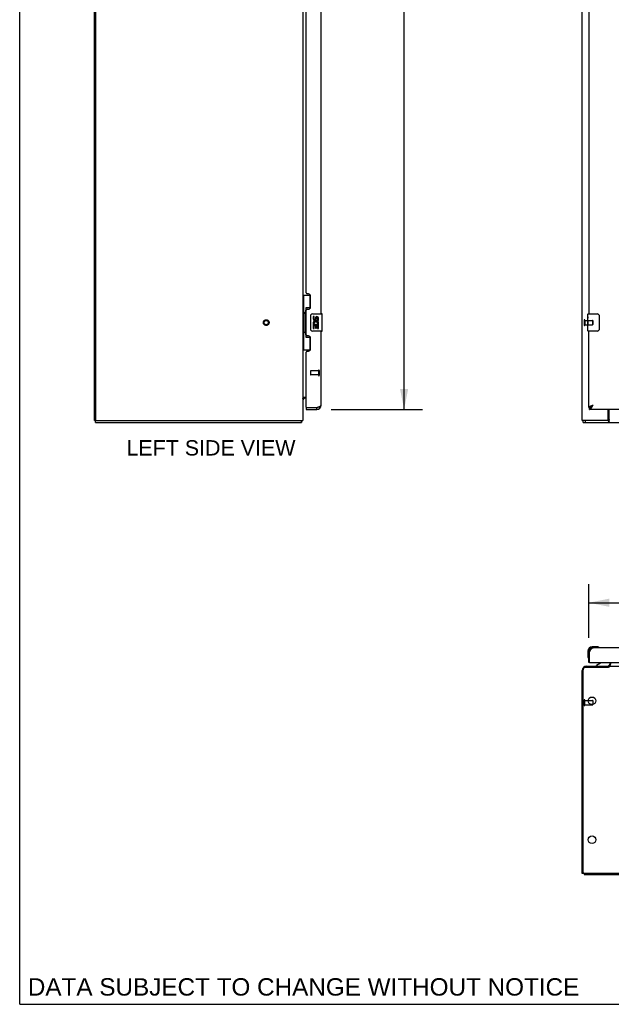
# Model space of a CAD drawing. Header units: inches. Extents: x 0 to 200, y 0 to 130.
# Tile 1 of 91: x 0 to 34, y 0 to 57. Entities that reach past the tile are written whole.
import ezdxf

# ---------------------------------------------------------------- set-up
doc = ezdxf.new("R2010")
doc.units = ezdxf.units.IN
doc.header["$LTSCALE"] = 11.011777
doc.header["$MEASUREMENT"] = 0
doc.linetypes.add('HIDDEN', pattern=[0.2, 0.1, -0.1])
doc.layers.get('0').update_dxf_attribs({"linetype": 'CONTINUOUS'})
for name, color, linetype in [('02___PRT_ALL_AXES', 7, 'CONTINUOUS'), ('DEFAULT_2', 8, 'HIDDEN'), ('DIMENSIONS', 7, 'CONTINUOUS')]:
    doc.layers.add(name, color=color, linetype=linetype)
doc.styles.get("Standard").update_dxf_attribs({"font": 'arial.ttf'})
doc.dimstyles.new('DIMSTYLE_1', dxfattribs={"dimtxt": 0.883298, "dimasz": 1.17773, "dimexe": 0.09, "dimexo": 0.07, "dimgap": 0.0375, "dimtad": 0, "dimtih": 1, "dimtoh": 1, "dimzin": 4, "dimdsep": 46, "dimtxsty": 'Standard', "dimblk": '_FILLED', "dimblk1": '_FILLED', "dimblk2": '_FILLED', "dimcen": 0.09, "dimazin": 1, "dimtfac": 1, "dimtofl": 0, "dimtmove": 0, "dimatfit": 3, "dimldrblk": '_FILLED', "dimfxl": 0, "dimtolj": 1, "dimtzin": 4, "dimarcsym": 0})

# ---------------------------------------------------------------- blocks, each defined once
blk = doc.blocks.new('_FILLED')
at = {"color": 0, "linetype": 'ByBlock'}
blk.add_solid([(0, 0), (-1, 0.2), (-1, -0.2)], dxfattribs=at)
blk = doc.blocks.new('*D15')
at = {"layer": 'DIMENSIONS', "color": 2, "linetype": 'Continuous'}
for p, q in [((44.178, 35.388), (44.178, 37.743)), ((44.178, 34.263), (44.178, 31.765)), ((44.178, 31.765), (45.208, 31.765))]:
    blk.add_line(p, q, dxfattribs=at)
at = {"layer": 'DIMENSIONS', "color": 2, "linetype": 'Continuous', "xscale": 1.1777301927, "yscale": 1.1777301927, "zscale": 1.1777301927}
for p, rotation in [((44.178, 35.388), 270), ((44.178, 34.263), 90)]:
    blk.add_blockref('_FILLED', p, dxfattribs=dict(at, rotation=rotation))
at = {"layer": 'DIMENSIONS', "color": 2, "linetype": 'Continuous', "insert": (45.65, 32.207), "char_height": 0.8833, "width": 2.40034, "attachment_point": 1, "line_spacing_factor": 0.9}
blk.add_mtext('1.13', dxfattribs=at)
blk = doc.blocks.new('*D17')
at = {"layer": 'DIMENSIONS', "color": 2, "linetype": 'Continuous'}
for p, q in [((17.944, 92.763), (23.21, 92.763)), ((22.15, 92.763), (22.15, 65.043)), ((22.15, 34.263), (22.15, 61.951)), ((17.944, 34.263), (23.21, 34.263))]:
    blk.add_line(p, q, dxfattribs=at)
at = {"layer": 'DIMENSIONS', "color": 2, "linetype": 'Continuous', "xscale": 1.1777301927, "yscale": 1.1777301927, "zscale": 1.1777301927}
for p, rotation in [((22.15, 92.763), 90), ((22.15, 34.263), 270)]:
    blk.add_blockref('_FILLED', p, dxfattribs=dict(at, rotation=rotation))
at = {"layer": 'DIMENSIONS', "color": 2, "linetype": 'Continuous', "insert": (22.15, 64.601), "char_height": 0.8833, "width": 4.51828, "attachment_point": 2, "line_spacing_factor": 0.9}
blk.add_mtext('58.50\\PDOORS', dxfattribs=at)
blk = doc.blocks.new('*D18')
at = {"layer": 'DIMENSIONS', "color": 2, "linetype": 'Continuous'}
for p, q in [((32.788, 21.114), (32.788, 24.188)), ((61.476, 21.114), (61.476, 24.188)), ((32.788, 23.128), (42.717, 23.128)), ((61.476, 23.128), (51.547, 23.128))]:
    blk.add_line(p, q, dxfattribs=at)
at = {"layer": 'DIMENSIONS', "color": 2, "linetype": 'Continuous', "xscale": 1.1777301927, "yscale": 1.1777301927, "zscale": 1.1777301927, "rotation": 180}
blk.add_blockref('_FILLED', (32.788, 23.128), dxfattribs=at)
at = {"layer": 'DIMENSIONS', "color": 2, "linetype": 'Continuous', "xscale": 1.1777301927, "yscale": 1.1777301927, "zscale": 1.1777301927}
blk.add_blockref('_FILLED', (61.476, 23.128), dxfattribs=at)
at = {"layer": 'DIMENSIONS', "color": 2, "linetype": 'Continuous', "insert": (47.132, 23.57), "char_height": 0.8833, "width": 7.9464, "attachment_point": 2, "line_spacing_factor": 0.9}
blk.add_mtext('28.69 DOORS', dxfattribs=at)

msp = doc.modelspace()

# ---------------------------------------------------------------- linework, layer by layer
at = {"color": 7, "linetype": 'Continuous'}
for p, q in [((0, 0), (0, 129.55)), ((16.308, 40.838), (16.748, 40.838)), ((16.347, 40.838), (16.347, 39.813)), ((16.712, 40.838), (16.712, 40.058)), ((16.325, 39.813), (16.448, 39.813)), ((16.325, 39.813), (16.325, 38.713)), ((16.448, 39.843), (16.448, 39.864)), ((16.448, 38.713), (16.448, 39.813)), ((16.712, 40.103), (16.485, 40.103)), ((16.485, 40.103), (16.485, 38.423)), ((16.871, 39.763), (17.411, 39.763)), ((17.426, 38.778), (17.426, 39.748)), ((32.728, 39.602), (32.728, 39.748)), ((32.743, 39.763), (33.283, 39.763)), ((16.771, 38.863), (16.771, 39.663)), ((32.728, 39.345), (32.728, 39.378)), ((32.728, 39.148), (32.728, 39.179)), ((33.383, 39.663), (33.383, 38.863)), ((16.325, 38.713), (16.448, 38.713)), ((16.347, 38.713), (16.347, 37.688)), ((16.448, 38.662), (16.448, 38.683)), ((17.411, 38.763), (16.871, 38.763)), ((32.728, 38.778), (32.728, 38.917)), ((33.283, 38.763), (32.743, 38.763)), ((16.485, 38.423), (16.712, 38.423)), ((16.712, 38.468), (16.712, 37.688)), ((16.308, 37.688), (16.748, 37.688)), ((16.512, 34.909), (16.45, 34.909)), ((16.512, 34.367), (16.532, 34.367)), ((16.512, 34.367), (16.512, 34.263)), ((17.119, 34.263), (17.119, 34.367)), ((32.788, 34.367), (32.83, 34.367)), ((32.83, 34.263), (32.83, 34.367)), ((32.892, 34.383), (32.895, 34.384)), ((32.99, 34.48), (32.998, 34.486)), ((32.998, 34.486), (33.006, 34.491)), ((32.998, 34.47), (33.005, 34.477)), ((33.005, 34.477), (33.012, 34.484)), ((33.006, 34.491), (33.014, 34.496)), ((33.012, 34.484), (33.018, 34.491)), ((33.014, 34.496), (33.026, 34.504)), ((33.018, 34.491), (33.035, 34.509)), ((33.026, 34.504), (33.035, 34.509)), ((33.966, 33.513), (33.966, 34.263)), ((4.36, 33.617), (4.308, 33.617)), ((4.36, 33.513), (4.36, 33.617)), ((4.36, 33.513), (16.231, 33.513)), ((16.231, 33.513), (16.231, 33.617)), ((16.257, 33.61), (16.248, 33.617)), ((32.465, 33.513), (32.465, 33.617)), ((32.465, 33.513), (92.361, 33.513)), ((32.595, 33.513), (32.595, 33.617)), ((33.92, 33.617), (33.92, 33.513)), ((33.248, 20.596), (32.991, 20.596)), ((33.035, 20.536), (32.991, 20.536)), ((33.285, 20.593), (33.248, 20.596)), ((33.383, 20.55), (33.383, 20.55)), ((32.728, 20.333), (32.728, 20.077)), ((32.728, 20.077), (32.731, 20.039)), ((32.773, 19.948), (32.774, 19.944)), ((32.774, 19.944), (32.774, 19.943)), ((32.788, 20.333), (32.788, 20.29)), ((32.788, 20.29), (32.83, 20.29)), ((33.92, 19.401), (32.595, 19.401)), ((32.85, 19.682), (32.788, 19.682)), ((33.468, 19.655), (33.23, 19.517)), ((33.23, 19.478), (33.23, 19.517)), ((33.913, 19.401), (33.913, 19.478)), ((33.966, 19.478), (33.966, 19.428)), ((33.966, 19.478), (90.861, 19.478)), ((34.017, 19.682), (34.017, 19.635)), ((32.465, 7.593), (32.465, 19.271)), ((33.017, 17.488), (33.017, 17.263)), ((32.517, 7.53), (32.413, 7.53)), ((32.517, 7.531), (32.517, 7.478)), ((92.299, 7.53), (32.528, 7.53)), ((0, 0), (200.214, 0))]:
    msp.add_line(p, q, dxfattribs=at)
at = {"color": 3, "linetype": 'Continuous'}
for p, q in [((4.308, 33.617), (4.308, 96.602)), ((4.36, 96.576), (4.36, 33.679)), ((32.413, 33.617), (32.413, 96.607)), ((16.308, 93.443), (16.308, 33.617)), ((17.366, 39.763), (17.366, 63.013)), ((32.788, 63.013), (32.788, 39.763)), ((16.512, 40.97), (16.512, 61.805)), ((16.632, 40.91), (16.572, 40.91)), ((16.762, 40.16), (16.762, 40.78)), ((16.512, 38.555), (16.512, 39.97)), ((16.572, 40.03), (16.632, 40.03)), ((17.366, 34.509), (17.366, 38.763)), ((32.788, 34.367), (32.788, 38.763)), ((16.632, 38.495), (16.572, 38.495)), ((16.762, 37.745), (16.762, 38.365)), ((16.512, 34.387), (16.512, 37.555)), ((16.572, 37.615), (16.632, 37.615)), ((16.308, 34.961), (16.512, 34.961)), ((16.512, 34.263), (17.119, 34.263)), ((16.532, 34.367), (17.119, 34.367)), ((17.119, 34.367), (17.149, 34.378)), ((17.149, 34.378), (17.167, 34.385)), ((17.167, 34.385), (17.179, 34.389)), ((17.179, 34.389), (17.191, 34.394)), ((17.191, 34.394), (17.202, 34.398)), ((17.202, 34.398), (17.219, 34.405)), ((61.434, 34.263), (32.83, 34.263)), ((32.94, 34.474), (32.952, 34.478)), ((32.952, 34.478), (32.963, 34.483)), ((32.963, 34.483), (32.975, 34.487)), ((32.975, 34.487), (32.987, 34.492)), ((32.987, 34.492), (32.999, 34.496)), ((32.999, 34.496), (33.017, 34.503)), ((33.008, 34.46), (33.015, 34.472)), ((33.017, 34.503), (33.035, 34.509)), ((33.913, 33.679), (33.913, 34.263)), ((4.36, 33.617), (16.308, 33.617)), ((33.92, 33.617), (32.413, 33.617)), ((61.229, 20.536), (33.035, 20.536)), ((32.788, 19.682), (32.788, 20.29)), ((32.83, 20.29), (32.843, 20.315)), ((32.83, 19.702), (32.83, 20.29)), ((32.843, 20.315), (32.85, 20.327)), ((32.85, 20.327), (32.857, 20.339)), ((32.66, 19.478), (33.917, 19.478)), ((32.85, 19.682), (61.414, 19.682)), ((34.059, 19.621), (34.059, 19.682)), ((32.413, 7.53), (32.413, 19.232)), ((32.517, 7.478), (92.309, 7.478))]:
    msp.add_line(p, q, dxfattribs=at)
at = {"color": 7, "linetype": 'Continuous'}
for points in [[(16.485, 40.079), (16.485, 40.076), (16.485, 40.072), (16.486, 40.068), (16.488, 40.064), (16.489, 40.059), (16.491, 40.054), (16.494, 40.048), (16.497, 40.042), (16.5, 40.036), (16.504, 40.029), (16.508, 40.022), (16.513, 40.014), (16.518, 40.006), (16.521, 40.002)], [(16.771, 39.663), (16.771, 39.669), (16.772, 39.675), (16.772, 39.682), (16.774, 39.688), (16.775, 39.693), (16.777, 39.699)], [(33.376, 39.699), (33.378, 39.693), (33.38, 39.688), (33.381, 39.682), (33.382, 39.675), (33.383, 39.669), (33.383, 39.663)], [(16.777, 38.827), (16.775, 38.832), (16.774, 38.838), (16.772, 38.844), (16.772, 38.85), (16.771, 38.857), (16.771, 38.863)], [(33.383, 38.863), (33.383, 38.857), (33.382, 38.85), (33.381, 38.844), (33.38, 38.838), (33.378, 38.832), (33.376, 38.827)], [(16.521, 38.524), (16.518, 38.52), (16.513, 38.512), (16.508, 38.504), (16.504, 38.497), (16.5, 38.49), (16.497, 38.483), (16.494, 38.477), (16.491, 38.472), (16.489, 38.467), (16.488, 38.462), (16.486, 38.458), (16.485, 38.454), (16.485, 38.45), (16.485, 38.447)], [(16.312, 34.877), (16.311, 34.879), (16.309, 34.881), (16.309, 34.882), (16.308, 34.884), (16.308, 34.885), (16.308, 34.886)], [(16.32, 34.869), (16.317, 34.871), (16.316, 34.873), (16.314, 34.875), (16.312, 34.877)], [(16.326, 34.864), (16.324, 34.866), (16.322, 34.868), (16.32, 34.869)], [(16.337, 34.853), (16.337, 34.853), (16.337, 34.854), (16.337, 34.854), (16.336, 34.855), (16.335, 34.856), (16.334, 34.857), (16.333, 34.858), (16.331, 34.86), (16.33, 34.861), (16.326, 34.864)], [(32.83, 34.367), (32.834, 34.367), (32.837, 34.367), (32.84, 34.367), (32.843, 34.368), (32.847, 34.368), (32.85, 34.369), (32.853, 34.369), (32.857, 34.37), (32.86, 34.371), (32.863, 34.372), (32.866, 34.372), (32.87, 34.374), (32.873, 34.375), (32.876, 34.376), (32.88, 34.377), (32.883, 34.379), (32.886, 34.38), (32.89, 34.382), (32.892, 34.383)], [(32.895, 34.384), (32.895, 34.385), (32.896, 34.388), (32.897, 34.391), (32.898, 34.393), (32.899, 34.396), (32.901, 34.399), (32.902, 34.401), (32.904, 34.404), (32.906, 34.407), (32.907, 34.409), (32.909, 34.412), (32.911, 34.414), (32.913, 34.417), (32.916, 34.42), (32.918, 34.422), (32.92, 34.425), (32.923, 34.428), (32.926, 34.43), (32.928, 34.433), (32.931, 34.436), (32.934, 34.438), (32.937, 34.441), (32.94, 34.443), (32.943, 34.446), (32.946, 34.449), (32.95, 34.451), (32.953, 34.454), (32.956, 34.457), (32.96, 34.459), (32.963, 34.462), (32.967, 34.465), (32.971, 34.467), (32.974, 34.47), (32.978, 34.473), (32.982, 34.475), (32.986, 34.478), (32.99, 34.48)], [(32.895, 34.384), (32.896, 34.385), (32.899, 34.387), (32.903, 34.389), (32.906, 34.39), (32.909, 34.393), (32.913, 34.395), (32.916, 34.397), (32.919, 34.399), (32.923, 34.401), (32.926, 34.404), (32.929, 34.406), (32.932, 34.409), (32.936, 34.411), (32.939, 34.414), (32.942, 34.417), (32.946, 34.419), (32.949, 34.422), (32.952, 34.425), (32.956, 34.428), (32.959, 34.431), (32.962, 34.434), (32.965, 34.437), (32.969, 34.44), (32.972, 34.443), (32.975, 34.447), (32.979, 34.45), (32.982, 34.453), (32.985, 34.457), (32.989, 34.46), (32.992, 34.463), (32.998, 34.47)], [(16.243, 33.549), (16.243, 33.544), (16.242, 33.539), (16.242, 33.535), (16.241, 33.531), (16.24, 33.527), (16.24, 33.524), (16.239, 33.521), (16.238, 33.519), (16.237, 33.517), (16.236, 33.515), (16.234, 33.514), (16.233, 33.513), (16.232, 33.513), (16.231, 33.513)], [(16.257, 33.61), (16.255, 33.608), (16.254, 33.605), (16.252, 33.602), (16.251, 33.598), (16.249, 33.594), (16.248, 33.589), (16.247, 33.584), (16.246, 33.579), (16.246, 33.574), (16.245, 33.569), (16.244, 33.564), (16.244, 33.559), (16.243, 33.549)], [(33.954, 33.574), (33.952, 33.564), (33.951, 33.559), (33.949, 33.553), (33.948, 33.549), (33.947, 33.544), (33.945, 33.539), (33.944, 33.535), (33.942, 33.531), (33.94, 33.527), (33.938, 33.524), (33.936, 33.521), (33.934, 33.519), (33.932, 33.517), (33.929, 33.515), (33.927, 33.514), (33.925, 33.513), (33.922, 33.513), (33.92, 33.513)], [(33.966, 33.61), (33.964, 33.608), (33.963, 33.605), (33.962, 33.602), (33.96, 33.598), (33.959, 33.594), (33.958, 33.589), (33.956, 33.584), (33.955, 33.579), (33.954, 33.574)], [(33.383, 20.55), (33.381, 20.55), (33.38, 20.55), (33.376, 20.551)], [(32.774, 19.943), (32.775, 19.941), (32.775, 19.941)], [(33.948, 19.414), (33.945, 19.413), (33.944, 19.412), (33.942, 19.412), (33.94, 19.411), (33.938, 19.41), (33.936, 19.409), (33.934, 19.408), (33.932, 19.407), (33.929, 19.406), (33.927, 19.405), (33.925, 19.404), (33.922, 19.402), (33.92, 19.401)], [(33.966, 19.428), (33.964, 19.426), (33.963, 19.424), (33.962, 19.423), (33.96, 19.421), (33.959, 19.42), (33.958, 19.419), (33.956, 19.418), (33.955, 19.417), (33.954, 19.416), (33.953, 19.415), (33.952, 19.415), (33.951, 19.414), (33.949, 19.414), (33.948, 19.414)]]:
    msp.add_lwpolyline(points, dxfattribs=at)
at = {"color": 3, "linetype": 'Continuous'}
for points in [[(17.219, 34.405), (17.225, 34.407), (17.23, 34.409), (17.235, 34.412), (17.241, 34.414), (17.246, 34.416), (17.251, 34.418), (17.256, 34.42), (17.261, 34.423), (17.266, 34.425), (17.271, 34.427), (17.276, 34.429), (17.28, 34.432), (17.285, 34.434), (17.289, 34.436), (17.293, 34.438), (17.298, 34.44), (17.302, 34.443), (17.306, 34.445), (17.31, 34.447), (17.314, 34.449), (17.317, 34.452), (17.321, 34.454), (17.324, 34.456), (17.327, 34.458), (17.331, 34.46), (17.334, 34.463), (17.337, 34.465), (17.339, 34.467), (17.342, 34.469), (17.345, 34.472), (17.347, 34.474), (17.349, 34.476), (17.351, 34.478), (17.353, 34.481), (17.355, 34.483), (17.357, 34.485), (17.358, 34.487), (17.36, 34.489), (17.361, 34.492), (17.362, 34.494), (17.363, 34.496), (17.364, 34.498), (17.365, 34.501), (17.365, 34.503), (17.365, 34.505), (17.366, 34.507), (17.366, 34.509)], [(32.788, 34.367), (32.788, 34.369), (32.789, 34.371), (32.789, 34.374), (32.789, 34.376), (32.79, 34.378), (32.791, 34.38), (32.792, 34.383), (32.793, 34.385), (32.794, 34.387), (32.796, 34.389), (32.797, 34.391), (32.799, 34.394), (32.801, 34.396), (32.803, 34.398), (32.805, 34.4), (32.807, 34.403), (32.809, 34.405), (32.812, 34.407), (32.815, 34.409), (32.817, 34.412), (32.82, 34.414), (32.823, 34.416), (32.826, 34.418), (32.83, 34.42), (32.833, 34.423), (32.837, 34.425), (32.84, 34.427), (32.844, 34.429), (32.848, 34.432), (32.852, 34.434), (32.856, 34.436), (32.86, 34.438), (32.865, 34.44), (32.869, 34.443), (32.874, 34.445), (32.878, 34.447), (32.883, 34.449), (32.888, 34.452)], [(32.83, 34.263), (32.834, 34.263), (32.837, 34.263), (32.84, 34.264), (32.843, 34.264), (32.847, 34.265), (32.85, 34.266), (32.853, 34.267), (32.857, 34.268), (32.86, 34.269), (32.863, 34.271), (32.866, 34.272), (32.87, 34.274), (32.873, 34.276), (32.876, 34.278), (32.88, 34.281), (32.883, 34.283), (32.886, 34.285), (32.89, 34.288), (32.893, 34.291), (32.896, 34.294), (32.899, 34.297), (32.903, 34.3), (32.906, 34.304), (32.909, 34.307), (32.913, 34.311), (32.916, 34.315), (32.919, 34.318), (32.923, 34.322), (32.926, 34.327), (32.929, 34.331), (32.932, 34.335), (32.936, 34.34), (32.939, 34.344), (32.942, 34.349), (32.946, 34.354), (32.949, 34.359), (32.952, 34.364)], [(32.888, 34.452), (32.893, 34.454), (32.898, 34.456), (32.903, 34.458), (32.908, 34.46), (32.913, 34.463), (32.919, 34.465), (32.924, 34.467), (32.929, 34.469), (32.935, 34.472), (32.94, 34.474)], [(32.952, 34.364), (32.956, 34.369), (32.959, 34.374), (32.962, 34.379), (32.965, 34.384), (32.969, 34.39), (32.972, 34.395), (32.975, 34.401), (32.979, 34.407), (32.982, 34.412), (32.985, 34.418), (32.989, 34.424), (32.992, 34.43), (32.995, 34.436), (32.998, 34.442), (33.002, 34.448), (33.008, 34.46)], [(33.015, 34.472), (33.018, 34.478), (33.035, 34.509)], [(33.938, 33.642), (33.936, 33.636), (33.935, 33.633), (33.934, 33.63), (33.933, 33.628), (33.932, 33.626), (33.93, 33.624), (33.929, 33.622), (33.928, 33.62), (33.926, 33.619), (33.925, 33.618), (33.923, 33.617), (33.922, 33.617), (33.92, 33.617)], [(33.966, 33.673), (33.964, 33.672), (33.962, 33.672), (33.959, 33.671), (33.957, 33.67), (33.955, 33.668), (33.953, 33.667), (33.951, 33.665), (33.949, 33.663), (33.948, 33.661), (33.946, 33.658), (33.945, 33.656), (33.943, 33.653), (33.942, 33.65), (33.941, 33.648), (33.94, 33.645), (33.938, 33.642)], [(32.857, 20.339), (32.863, 20.351), (32.866, 20.358), (32.87, 20.363), (32.873, 20.369), (32.876, 20.375), (32.88, 20.381), (32.883, 20.387), (32.886, 20.393), (32.89, 20.398), (32.893, 20.404), (32.896, 20.409), (32.899, 20.415), (32.903, 20.42), (32.906, 20.425), (32.909, 20.431), (32.913, 20.436), (32.916, 20.441), (32.919, 20.445), (32.923, 20.45), (32.926, 20.455), (32.929, 20.46), (32.932, 20.464), (32.936, 20.468), (32.939, 20.473), (32.942, 20.477), (32.946, 20.481), (32.949, 20.485), (32.952, 20.488), (32.956, 20.492), (32.959, 20.496), (32.962, 20.499), (32.965, 20.502), (32.969, 20.505), (32.972, 20.508), (32.975, 20.511), (32.979, 20.514), (32.982, 20.516), (32.985, 20.519), (32.989, 20.521), (32.992, 20.523), (32.995, 20.525), (32.998, 20.527), (33.002, 20.528), (33.005, 20.53), (33.008, 20.531), (33.012, 20.532), (33.015, 20.533), (33.018, 20.534), (33.022, 20.535), (33.025, 20.535), (33.028, 20.536), (33.031, 20.536), (33.035, 20.536)]]:
    msp.add_lwpolyline(points, dxfattribs=at)
at = {"color": 7, "linetype": 'Continuous'}
for centre in [(32.976, 17.478), (32.976, 9.478)]:
    msp.add_circle(centre, 0.219, dxfattribs=at)
at = {"color": 3, "linetype": 'Continuous'}
for centre, radius, start, end in [((16.572, 40.97), 0.06, 180, 270), ((16.632, 40.78), 0.13, 0, 90), ((16.572, 39.97), 0.06, 90, 180), ((16.632, 40.16), 0.13, 270, 360), ((16.572, 38.555), 0.06, 180, 270), ((16.632, 38.365), 0.13, 0, 90), ((16.572, 37.555), 0.06, 90, 180), ((16.632, 37.745), 0.13, 270, 360), ((16.532, 34.387), 0.02, 180, 270), ((17.119, 34.509), 0.246, 270, 360), ((4.422, 33.679), 0.0625, 180, 270), ((33.85, 33.679), 0.0625, 270, 360), ((33.035, 20.29), 0.246, 90, 180), ((32.66, 19.232), 0.246, 90, 180), ((32.85, 19.702), 0.02, 180, 270), ((33.917, 19.621), 0.142, 270, 360)]:
    msp.add_arc(centre, radius, start, end, dxfattribs=at)
at = {"color": 7, "linetype": 'Continuous'}
for centre, radius, start, end in [((16.871, 39.663), 0.1, 90, 158.8004), ((17.411, 39.748), 0.015, 0, 90), ((32.743, 39.748), 0.015, 90, 180), ((33.283, 39.663), 0.1, 21.1999, 90), ((16.871, 38.863), 0.1, 201.205, 270), ((17.411, 38.778), 0.015, 270, 360), ((32.743, 38.778), 0.015, 180, 270), ((33.283, 38.863), 0.1, 270, 338.7946), ((16.45, 34.766), 0.142, 90, 180), ((17.119, 34.509), 0.142, 270, 311.3633), ((17.202, 34.653), 0.26, 267.3797, 270), ((16.061, 33.759), 0.246, 322.6059, 324.6695), ((32.991, 20.333), 0.263, 90, 180), ((32.991, 20.333), 0.203, 90, 180), ((33.248, 20.346), 0.25, 59.1101, 90), ((33.368, 20.551), 0.015, 270, 353.6204), ((33.368, 20.548), 0.015, 6.3796, 59.1101), ((32.978, 20.077), 0.25, 180, 210.8899), ((32.777, 19.956), 0.015, 210.8899, 263.6204), ((32.773, 19.956), 0.015, 276.3796, 360), ((32.595, 19.271), 0.13, 90, 180), ((33.418, 19.742), 0.1, 300.092, 323.4532), ((33.86, 19.635), 0.157, 270, 360), ((33.007, 17.488), 0.01, 360, 90), ((32.528, 7.593), 0.0625, 180, 270)]:
    msp.add_arc(centre, radius, start, end, dxfattribs=at)
for centre, start_param, end_param in [((16.552, 39.853), 0.699287, 1.51401), ((16.552, 39.853), -4.655602, -3.84088), ((16.552, 38.672), 0.699287, 1.51401), ((16.552, 38.672), -4.655602, -3.84088)]:
    msp.add_ellipse(centre, major_axis=(0, 0.18), ratio=0.579493, start_param=start_param, end_param=end_param, dxfattribs=at)
at = {"layer": '02___PRT_ALL_AXES', "color": 7, "linetype": 'Continuous'}
for p, q in [((32.728, 39.602), (32.728, 39.748)), ((16.971, 39.609), (16.908, 39.609)), ((16.908, 39.609), (16.908, 39.472)), ((16.927, 39.148), (16.908, 39.148)), ((16.908, 39.148), (16.908, 38.917)), ((16.961, 39.148), (16.988, 39.167)), ((16.961, 39.148), (17.223, 39.148)), ((16.971, 39.472), (16.971, 39.609)), ((17.036, 39.535), (17.036, 39.466)), ((17.097, 39.472), (17.097, 39.514)), ((17.152, 39.184), (17.21, 39.159)), ((17.16, 39.514), (17.16, 39.378)), ((17.16, 39.378), (17.223, 39.378)), ((17.223, 39.378), (17.223, 39.514)), ((17.223, 38.917), (17.223, 39.148)), ((32.728, 39.345), (32.728, 39.601)), ((32.734, 39.546), (32.728, 39.546)), ((32.728, 39.514), (32.735, 39.514)), ((32.728, 39.378), (32.735, 39.378)), ((32.728, 38.778), (32.728, 39.342)), ((32.73, 39.315), (32.728, 39.315)), ((32.728, 39.184), (32.734, 39.184)), ((32.728, 39.148), (32.735, 39.148)), ((32.73, 39.317), (32.731, 39.295)), ((32.735, 39.378), (32.735, 39.514)), ((32.735, 38.917), (32.735, 39.148)), ((16.908, 38.917), (16.971, 38.917)), ((16.971, 39.085), (17.036, 39.085)), ((16.971, 38.917), (16.971, 39.085)), ((17.036, 39.085), (17.036, 38.949)), ((17.036, 38.949), (17.097, 38.949)), ((17.097, 39.085), (17.16, 39.085)), ((17.097, 38.949), (17.097, 39.085)), ((17.16, 39.085), (17.16, 38.917)), ((17.16, 38.917), (17.223, 38.917)), ((32.728, 39.085), (32.735, 39.085)), ((32.728, 38.917), (32.735, 38.917)), ((32.758, 17.498), (33.007, 17.498))]:
    msp.add_line(p, q, dxfattribs=at)
at = {"layer": '02___PRT_ALL_AXES', "color": 8, "linetype": 'HIDDEN'}
for p, q in [((32.56, 39.387), (32.56, 39.139)), ((32.56, 39.387), (33.007, 39.387)), ((32.56, 39.139), (33.007, 39.139)), ((17.219, 36.491), (16.772, 36.491)), ((17.219, 36.491), (17.219, 36.243)), ((17.219, 36.243), (16.772, 36.243)), ((32.56, 17.25), (32.56, 17.498)), ((32.56, 17.498), (32.758, 17.498)), ((32.56, 17.25), (33.007, 17.25))]:
    msp.add_line(p, q, dxfattribs=at)
at = {"layer": '02___PRT_ALL_AXES', "color": 7, "linetype": 'Continuous'}
for points in [[(32.728, 39.602), (32.728, 39.599), (32.729, 39.594), (32.729, 39.589), (32.731, 39.575)], [(32.728, 39.345), (32.728, 39.336), (32.729, 39.327), (32.73, 39.317)], [(32.731, 39.575), (32.732, 39.568), (32.733, 39.56), (32.734, 39.551)], [(32.731, 39.295), (32.732, 39.284), (32.733, 39.272), (32.734, 39.259), (32.735, 39.247), (32.735, 39.234), (32.735, 39.221), (32.735, 39.208), (32.735, 39.195), (32.734, 39.183), (32.733, 39.171), (32.732, 39.159)], [(32.734, 39.551), (32.734, 39.542), (32.735, 39.533), (32.735, 39.524), (32.735, 39.514)]]:
    msp.add_lwpolyline(points, dxfattribs=at)
at = {"layer": '02___PRT_ALL_AXES', "color": 8, "linetype": 'HIDDEN'}
msp.add_circle((14.204, 39.263), 0.124, dxfattribs=at)
at = {"layer": '02___PRT_ALL_AXES', "color": 7, "linetype": 'Continuous'}
for centre, radius, start, end in [((17.003, 39.472), 0.0943, 180, 360), ((17.062, 39.221), 0.154, 161.4199, 206.1963), ((17.066, 39.221), 0.157, 336.5966, 161.8791), ((17.066, 39.221), 0.157, 205.737, 207.8532), ((17.003, 39.472), 0.0314, 180, 261.2295), ((17.066, 39.221), 0.0943, 336.5966, 215.1122), ((17.002, 39.477), 0.0362, 263.4285, 341.7628), ((17.128, 39.514), 0.0943, 68.6999, 167.4338), ((17.128, 39.514), 0.0314, 0, 180.0485), ((17.128, 39.514), 0.0943, 0, 68.6704), ((32.991, 20.333), 0.263, 175.1015, 175.7578), ((32.991, 20.333), 0.263, 170.8498, 171.3733)]:
    msp.add_arc(centre, radius, start, end, dxfattribs=at)
msp.add_ellipse((32.991, 39.179), major_axis=(0.263, 0), ratio=0.432808, start_param=3.141593, end_param=3.321581, dxfattribs=at)
at = {"layer": 'DEFAULT_2', "color": 8, "linetype": 'HIDDEN'}
for p, q in [((32.517, 39.405), (32.517, 39.121)), ((32.56, 39.405), (32.56, 39.121)), ((33.007, 39.387), (33.007, 39.139)), ((33.017, 39.377), (33.017, 39.149)), ((16.762, 36.481), (16.762, 36.253)), ((17.219, 36.509), (17.219, 36.225)), ((17.262, 36.509), (17.262, 36.225)), ((32.517, 17.232), (32.517, 17.516)), ((32.56, 17.232), (32.56, 17.516)), ((33.017, 17.263), (33.017, 17.26))]:
    msp.add_line(p, q, dxfattribs=at)
for radius in [0.164, 0.124]:
    msp.add_circle((14.204, 39.263), radius, dxfattribs=at)
for centre, radius, start, end in [((32.539, 39.405), 0.0215, 0, 180), ((33.007, 39.377), 0.01, 0, 90), ((33.007, 39.149), 0.01, 270, 360), ((32.539, 39.121), 0.0215, 180, 360), ((16.772, 36.481), 0.01, 90, 180), ((17.24, 36.509), 0.0215, 0, 180), ((16.772, 36.253), 0.01, 180, 270), ((17.24, 36.225), 0.0215, 180, 360), ((32.539, 17.516), 0.0215, 360, 180), ((32.539, 17.232), 0.0215, 180, 0), ((33.007, 17.26), 0.01, 270, 0)]:
    msp.add_arc(centre, radius, start, end, dxfattribs=at)

# ---------------------------------------------------------------- texts
at = {"layer": 'DIMENSIONS', "color": 2, "linetype": 'Continuous', "attachment_point": 2, "line_spacing_factor": 0.9}
for s, insert, char_height, width in [('LEFT SIDE VIEW', (11.022, 32.49), 0.8833, 9.71299), ('DATA SUBJECT TO CHANGE WITHOUT NOTICE', (16.357, 1.503), 1.00107, 31.71422)]:
    msp.add_mtext(s, dxfattribs=dict(at, insert=insert, char_height=char_height, width=width))

# ---------------------------------------------------------------- dimensions: what is measured, and where the dimension line sits
at = {"layer": 'DIMENSIONS', "color": 2, "linetype": 'Continuous'}
dim = msp.add_linear_dim(base=(22.15, 92.763), p1=(17.874, 34.263), p2=(17.874, 92.763), angle=90, text='<>\\PDOORS', dimstyle='DIMSTYLE_1', dxfattribs=at)
dim.commit()
dim.dimension.update_dxf_attribs({"geometry": '*D17', "text_midpoint": (22.15, 63.497), "dimtype": 160})
dim = msp.add_linear_dim(base=(44.17758084, 34.262977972), p1=(34.538217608, 35.387977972), p2=(32.830217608, 34.262977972), angle=270, dimstyle='DIMSTYLE_1', dxfattribs=at)
dim.commit()
dim.dimension.update_dxf_attribs({"geometry": '*D15', "text_midpoint": (46.888169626, 31.760474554), "dimtype": 160})
dim = msp.add_linear_dim(base=(61.476, 23.128), p1=(32.788, 21.044), p2=(61.476, 21.044), text='<> DOORS', dimstyle='DIMSTYLE_1', dxfattribs=at)
dim.commit()
dim.dimension.update_dxf_attribs({"geometry": '*D18', "text_midpoint": (47.132, 23.128), "dimtype": 160})

doc.saveas('drawing.dxf')
